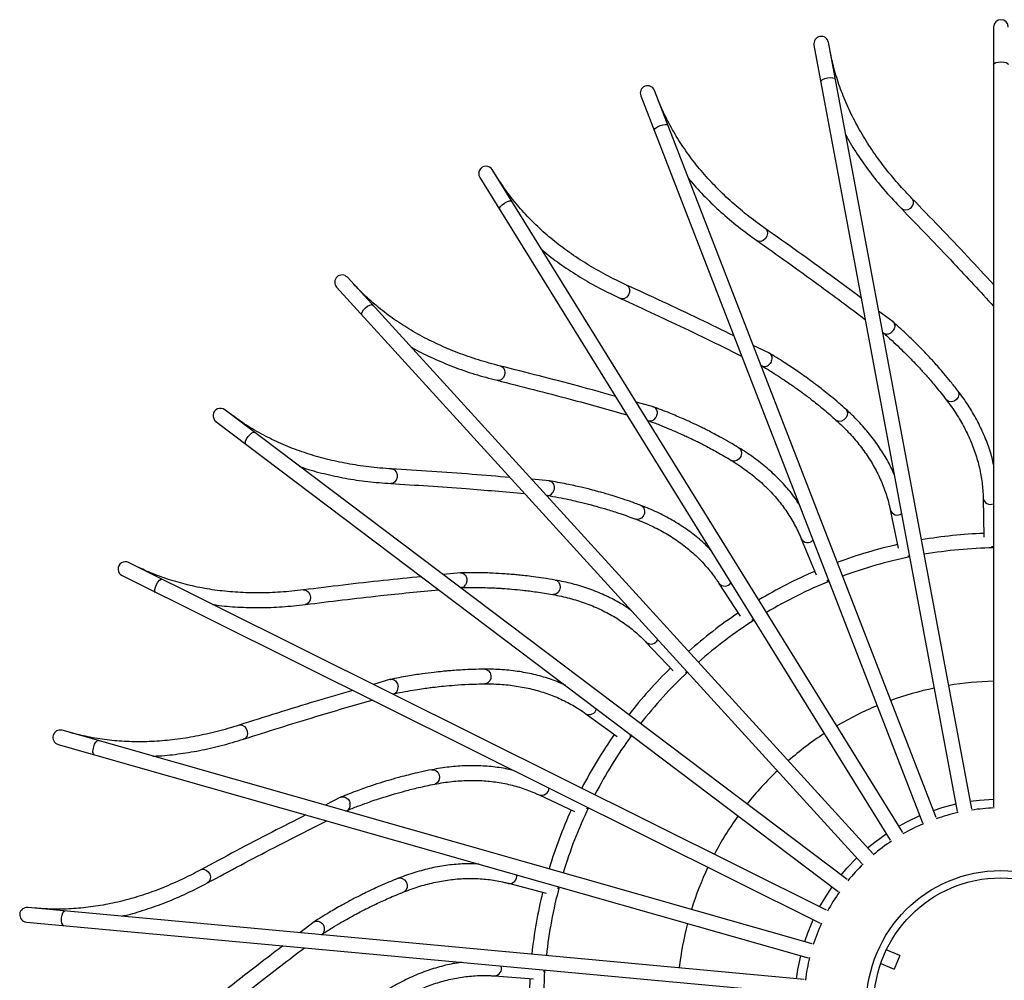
# Model space of a CAD drawing. Header units: millimetres. Extents: x -205 to 202, y -5 to 1774.
# Tile 3 of 11: x -205 to -4, y 201 to 398. Entities that reach past the tile are written whole.
import ezdxf

# ---------------------------------------------------------------- set-up
doc = ezdxf.new("R2010")
doc.units = ezdxf.units.MM

msp = doc.modelspace()

# ---------------------------------------------------------------- linework, layer by layer
at = {"color": 7, "linetype": 'Continuous', "lineweight": 25}
for p, q in [((-5.89, 396.08), (-5.89, 236.63)), ((-10.37, 236.22), (-39.67, 392.95)), ((-42.62, 392.4), (-13.32, 235.67)), ((-17.64, 234.44), (-75.24, 383.11)), ((-78.04, 382.03), (-20.44, 233.35)), ((-24.47, 231.35), (-108.4, 366.91)), ((-110.95, 365.33), (-27.02, 229.77)), ((-30.61, 227.06), (-138.02, 344.89)), ((-140.24, 342.87), (-32.82, 225.04)), ((-26.44, 335.8), (-29.39, 338)), ((-28.58, 333.66), (-28.24, 333.4)), ((-51.73, 329.37), (-55.05, 330.98)), ((-53.45, 326.87), (-53.07, 326.68)), ((-75.42, 318.4), (-78.97, 319.38)), ((-35.85, 221.72), (-163.09, 317.8)), ((-164.9, 315.41), (-37.66, 219.32)), ((-76.65, 315.63), (-76.24, 315.52)), ((-96.69, 303.27), (-100.36, 303.58)), ((-97.39, 300.31), (-96.96, 300.28)), ((-8.02, 299.74), (-7.86, 291.75)), ((-27.01, 297.31), (-25.38, 289.49)), ((-45.22, 291.43), (-42.18, 284.04)), ((-23.09, 287.94), (-23.49, 287.8)), ((-5.89, 289.81), (-6.31, 289.75)), ((-40.03, 215.5), (-182.76, 286.57)), ((-114.81, 284.48), (-118.48, 284.11)), ((-184.09, 283.88), (-41.36, 212.81)), ((-62.05, 282.31), (-57.7, 275.6)), ((-39.65, 282.94), (-40.02, 282.73)), ((-114.96, 281.45), (-114.53, 281.5)), ((-55.01, 274.98), (-55.34, 274.7)), ((-76.91, 270.24), (-71.41, 264.45)), ((-68.65, 264.34), (-68.92, 264)), ((-129.18, 262.69), (-132.71, 261.65)), ((-128.76, 259.68), (-128.35, 259.8)), ((-89.3, 255.65), (-82.83, 250.97)), ((-42.99, 208.62), (-196.35, 252.25)), ((-80.09, 251.37), (-80.3, 250.99)), ((-197.17, 249.37), (-43.81, 205.73)), ((-139.29, 238.62), (-142.57, 236.95)), ((-98.81, 239.04), (-91.58, 235.62)), ((-138.33, 235.75), (-137.95, 235.94)), ((-88.96, 236.51), (-89.1, 236.11)), ((-105.09, 220.96), (-97.36, 218.93)), ((-94.95, 220.29), (-95.01, 219.86)), ((-44.64, 201.31), (-203.4, 216.03)), ((-203.68, 213.04), (-44.91, 198.33)), ((-144.81, 213.11), (-147.73, 210.87)), ((-143.34, 210.46), (-143, 210.72)), ((-25.09, 206.22), (-27.83, 207.34)), ((-25.09, 206.22), (-26.23, 203.44)), ((-28.97, 204.57), (-26.23, 203.44)), ((-107.95, 202.03), (-99.98, 201.46)), ((-100.74, 201.51), (-100.89, 196.08)), ((-97.86, 203.23), (-97.84, 202.81))]:
    msp.add_line(p, q, dxfattribs=at)
at = {"color": 8, "linetype": 'Continuous', "lineweight": 25, "flags": 128}
for points in [[(-5.89, 388.42), (-5.78, 388.63), (-5.45, 388.81), (-4.97, 388.92), (-4.39, 388.97)], [(-4.39, 388.97), (-3.82, 388.92), (-3.33, 388.81), (-3.01, 388.63), (-2.89, 388.42)], [(-41.21, 384.87), (-41.13, 385.1), (-40.85, 385.33), (-40.39, 385.53), (-39.83, 385.68)], [(-39.83, 385.68), (-39.26, 385.75), (-38.76, 385.72), (-38.41, 385.61), (-38.26, 385.42)], [(-75.27, 374.89), (-75.24, 375.13), (-75, 375.41), (-74.59, 375.69), (-74.07, 375.94)], [(-74.07, 375.94), (-73.52, 376.11), (-73.02, 376.17), (-72.66, 376.13), (-72.48, 375.98)], [(-105.93, 360.07), (-105.42, 360.34), (-104.95, 360.5), (-104.58, 360.52), (-104.37, 360.4)], [(-22.6, 361.03), (-22.51, 360.93), (-22.32, 360.48), (-22.33, 359.95), (-22.55, 359.43), (-22.94, 358.99), (-23.44, 358.71), (-23.98, 358.62), (-24.47, 358.74), (-24.75, 358.94)], [(-106.92, 358.82), (-106.93, 359.06), (-106.75, 359.38), (-106.4, 359.74), (-105.93, 360.07)], [(-52.6, 354.88), (-52.49, 354.79), (-52.22, 354.39), (-52.14, 353.87), (-52.26, 353.31), (-52.56, 352.81), (-53, 352.44), (-53.51, 352.25), (-54.01, 352.28), (-54.33, 352.43)], [(-80.96, 343.32), (-80.84, 343.25), (-80.5, 342.9), (-80.32, 342.41), (-80.33, 341.84), (-80.54, 341.29), (-80.9, 340.85), (-81.37, 340.57), (-81.87, 340.5), (-82.21, 340.59)], [(-135.08, 337.21), (-135.14, 337.44), (-135.01, 337.79), (-134.73, 338.21), (-134.34, 338.62)], [(-134.34, 338.62), (-133.89, 338.98), (-133.45, 339.22), (-133.09, 339.31), (-132.86, 339.23)], [(-106.71, 326.74), (-106.58, 326.7), (-106.18, 326.42), (-105.91, 325.96), (-105.82, 325.41), (-105.92, 324.83), (-106.2, 324.32), (-106.61, 323.96), (-107.09, 323.81), (-107.43, 323.83)], [(-13.2, 321.69), (-13.04, 321.41), (-12.97, 320.9), (-13.12, 320.38), (-13.47, 319.92), (-13.95, 319.58), (-14.5, 319.43), (-15.03, 319.49), (-15.46, 319.74), (-15.57, 319.86)], [(-36.13, 317.94), (-35.92, 317.69), (-35.77, 317.2), (-35.82, 316.66), (-36.07, 316.14), (-36.48, 315.73), (-36.99, 315.48), (-37.52, 315.43), (-37.99, 315.6), (-38.13, 315.7)], [(-158.79, 310.79), (-158.89, 311.01), (-158.83, 311.38), (-158.63, 311.84), (-158.32, 312.32)], [(-158.32, 312.32), (-157.94, 312.75), (-157.55, 313.07), (-157.22, 313.22), (-156.98, 313.19)], [(-57.98, 310.03), (-57.73, 309.82), (-57.49, 309.37), (-57.44, 308.83), (-57.59, 308.28), (-57.92, 307.79), (-58.37, 307.45), (-58.89, 307.31), (-59.38, 307.39), (-59.53, 307.46)], [(-128.98, 305.72), (-128.84, 305.7), (-128.39, 305.5), (-128.05, 305.1), (-127.86, 304.57), (-127.85, 303.98), (-128.03, 303.43), (-128.37, 303), (-128.81, 302.76), (-129.15, 302.72)], [(-78, 298.24), (-77.72, 298.08), (-77.4, 297.69), (-77.25, 297.16), (-77.3, 296.59), (-77.53, 296.05), (-77.92, 295.64), (-78.4, 295.4), (-78.9, 295.39), (-79.06, 295.44)], [(-177.24, 280.47), (-177.37, 280.67), (-177.39, 281.04), (-177.28, 281.52), (-177.06, 282.06)], [(-177.06, 282.06), (-176.76, 282.55), (-176.44, 282.93), (-176.14, 283.15), (-175.9, 283.16)], [(-95.52, 282.98), (-95.22, 282.87), (-94.83, 282.54), (-94.59, 282.06), (-94.53, 281.48), (-94.66, 280.91), (-94.96, 280.43), (-95.39, 280.11), (-95.88, 280.01), (-96.05, 280.02)], [(-147, 280.96), (-146.87, 280.96), (-146.39, 280.85), (-145.98, 280.52), (-145.69, 280.03), (-145.58, 279.46), (-145.65, 278.89), (-145.9, 278.4), (-146.29, 278.08), (-146.63, 277.98)], [(-109.94, 264.75), (-109.62, 264.71), (-109.18, 264.45), (-108.85, 264.02), (-108.69, 263.47), (-108.71, 262.88), (-108.92, 262.35), (-109.28, 261.96), (-109.74, 261.77), (-109.91, 261.75)], [(-160.17, 253.31), (-160.04, 253.34), (-159.55, 253.31), (-159.08, 253.06), (-158.71, 252.64), (-158.49, 252.09), (-158.46, 251.52), (-158.62, 251), (-158.95, 250.61), (-159.25, 250.45)], [(-189.91, 248.86), (-189.72, 249.41), (-189.47, 249.84), (-189.21, 250.11), (-188.98, 250.16)], [(-189.8, 247.27), (-189.97, 247.44), (-190.05, 247.8), (-190.03, 248.3), (-189.91, 248.86)], [(-120.76, 244.19), (-120.44, 244.2), (-119.96, 244.03), (-119.55, 243.67), (-119.29, 243.15), (-119.21, 242.58), (-119.32, 242.02), (-119.6, 241.57), (-120.02, 241.29), (-120.18, 241.25)], [(-10.65, 237.74), (-8.79, 237.98), (-5.89, 238.19)], [(-18.2, 235.88), (-16.42, 236.46), (-13.6, 237.19)], [(-25.28, 232.67), (-23.63, 233.56), (-21, 234.8)], [(-31.65, 228.21), (-30.19, 229.39), (-27.83, 231.09)], [(-37.09, 222.65), (-35.88, 224.08), (-33.87, 226.19)], [(-168.03, 223.71), (-167.91, 223.77), (-167.42, 223.83), (-166.92, 223.67), (-166.48, 223.32), (-166.16, 222.82), (-166.03, 222.26), (-166.09, 221.72), (-166.33, 221.28), (-166.61, 221.07)], [(-127.62, 221.99), (-127.3, 222.06), (-126.8, 221.98), (-126.34, 221.7), (-125.99, 221.24), (-125.8, 220.69), (-125.8, 220.12), (-126, 219.62), (-126.36, 219.27), (-126.51, 219.2)], [(-41.42, 216.19), (-40.48, 217.82), (-38.9, 220.26)], [(-196.05, 212.33), (-196.25, 212.47), (-196.39, 212.81), (-196.47, 213.3), (-196.46, 213.88)], [(-196.46, 213.88), (-196.36, 214.44), (-196.2, 214.92), (-195.99, 215.22), (-195.78, 215.32)], [(-44.48, 209.04), (-43.86, 210.81), (-42.75, 213.5)], [(-46.18, 201.46), (-45.9, 203.31), (-45.3, 206.16)]]:
    msp.add_lwpolyline(points, dxfattribs=at)
at = {"color": 7, "linetype": 'Continuous', "lineweight": 25, "flags": 128}
msp.add_lwpolyline([(-97.89, 196.08), (-97.71, 201.83), (-97.62, 203.21)], dxfattribs=at)
at = {"color": 7, "linetype": 'Continuous', "lineweight": 25}
for radius in [27.5, 26]:
    msp.add_circle((-4.39, 196.08), radius, dxfattribs=at)
for centre, radius, start, end in [((-4.39, 396.08), 1.5, 0, 180), ((-41.14, 392.67), 1.5, 10.5882, 190.5882), ((-76.64, 382.57), 1.5, 21.1765, 201.1765), ((-109.68, 366.12), 1.5, 31.7647, 211.7647), ((-139.13, 343.88), 1.5, 42.3529, 222.3529), ((-163.99, 316.61), 1.5, 52.9412, 232.9412), ((-4.39, 196.08), 96.5, 92.0671, 99.6976), ((-4.39, 196.08), 96.5, 102.6553, 110.2858), ((-4.39, 196.08), 93.5, 90.9192, 99.669), ((-183.42, 285.23), 1.5, 63.5294, 243.5294), ((-4.39, 196.08), 93.5, 101.5075, 110.2572), ((-4.39, 196.08), 96.5, 113.2436, 120.8741), ((-4.39, 196.08), 93.5, 112.0957, 120.8455), ((-4.39, 196.08), 96.5, 123.8318, 131.4623), ((-4.39, 196.08), 93.5, 122.6839, 131.4337), ((-4.39, 196.08), 96.5, 134.4201, 142.0505), ((-4.39, 196.08), 93.5, 133.2722, 142.022), ((-4.39, 196.08), 66.22, 91.298, 99.2902), ((-4.39, 196.08), 66.22, 101.8863, 109.8784), ((-4.39, 196.08), 66.22, 112.4745, 120.4667), ((-196.76, 250.81), 1.5, 74.1176, 254.1176), ((-4.39, 196.08), 96.5, 145.0083, 152.6388), ((-4.39, 196.08), 93.5, 143.8604, 152.6102), ((-4.39, 196.08), 66.22, 123.0628, 131.0549), ((-4.39, 196.08), 66.22, 133.651, 141.6431), ((-4.39, 196.08), 96.5, 155.5965, 163.227), ((-4.39, 196.08), 93.5, 154.4486, 163.1984), ((-4.39, 196.08), 66.22, 144.2392, 152.2314), ((-4.39, 196.08), 66.22, 154.8275, 162.8196), ((-4.39, 196.08), 93.5, 165.0369, 173.7867), ((-4.39, 196.08), 96.5, 166.1848, 173.8152), ((-203.54, 214.53), 1.5, 84.7059, 264.7059), ((-4.39, 196.08), 66.22, 165.4157, 173.4078)]:
    msp.add_arc(centre, radius, start, end, dxfattribs=at)
at = {"color": 8, "linetype": 'Continuous', "lineweight": 25}
for centre, radius, start, end in [((-6.54, 299.93), 1.49, 187.288, 295.7318), ((-25.59, 297.77), 1.49, 197.8762, 306.32), ((-43.91, 292.14), 1.49, 208.4645, 316.9083), ((-60.89, 283.24), 1.49, 219.0527, 327.4965), ((-75.94, 271.38), 1.49, 229.641, 338.0847), ((-88.56, 256.95), 1.49, 240.2292, 348.673), ((-98.31, 240.45), 1.49, 250.8174, 359.2612), ((-4.39, 196.08), 40.31, 91.9723, 98.616), ((-4.39, 196.08), 40.31, 102.5605, 109.2042), ((-4.39, 196.08), 40.31, 113.1488, 119.7924), ((-4.39, 196.08), 40.31, 123.737, 130.3807), ((-4.39, 196.08), 40.31, 134.3252, 140.9689), ((-104.87, 222.43), 1.49, 261.4057, 9.8495), ((-4.39, 196.08), 40.31, 144.9135, 151.5571), ((-4.39, 196.08), 40.31, 155.5017, 162.1454), ((-4.39, 196.08), 40.31, 166.0899, 172.7336), ((-108, 203.52), 1.49, 271.9939, 20.4377)]:
    msp.add_arc(centre, radius, start, end, dxfattribs=at)
at = {"color": 7, "linetype": 'Continuous', "lineweight": 25}
for points, knots in [([(-22.6, 361.03), (-23.16, 361.62), (-24.79, 363.32), (-27.26, 366.19), (-29.92, 369.68), (-32.28, 373.25), (-34.34, 376.88), (-36.1, 380.57), (-37.55, 384.33), (-38.66, 387.96), (-39.16, 390.36), (-39.39, 391.47)], [0, 0, 0, 0, 0.062305, 0.181066, 0.29991, 0.418896, 0.538051, 0.657394, 0.776934, 0.896664, 1, 1, 1, 1]), ([(-52.6, 354.88), (-53.26, 355.35), (-55.17, 356.72), (-58.13, 359.1), (-61.38, 362.04), (-64.36, 365.11), (-67.05, 368.3), (-69.46, 371.61), (-71.58, 375.03), (-73.34, 378.4), (-74.27, 380.67), (-74.7, 381.72)], [0, 0, 0, 0, 0.062305, 0.181066, 0.29991, 0.418896, 0.538051, 0.657394, 0.776934, 0.896664, 1, 1, 1, 1]), ([(-36.13, 374.03), (-36.01, 373.79), (-35.23, 372.3), (-33.49, 369.61), (-30.91, 365.97), (-28.01, 362.4), (-25.84, 360.1), (-24.75, 358.94)], [0, 0, 0, 0, 0.043804, 0.281989, 0.520525, 0.759402, 1, 1, 1, 1]), ([(-80.96, 343.32), (-81.69, 343.66), (-83.82, 344.66), (-87.17, 346.45), (-90.91, 348.74), (-94.4, 351.21), (-97.63, 353.85), (-100.61, 356.66), (-103.32, 359.64), (-105.66, 362.63), (-107, 364.68), (-107.61, 365.64)], [0, 0, 0, 0, 0.062305, 0.181066, 0.29991, 0.418896, 0.538051, 0.657394, 0.776934, 0.896664, 1, 1, 1, 1]), ([(-68.29, 365.17), (-68.13, 364.96), (-67.08, 363.63), (-64.89, 361.31), (-61.68, 358.21), (-58.17, 355.23), (-55.61, 353.36), (-54.33, 352.43)], [0, 0, 0, 0, 0.043804, 0.281989, 0.520525, 0.759402, 1, 1, 1, 1]), ([(-5.89, 343.41), (-7.66, 345.32), (-13.25, 351.39), (-18.8, 357.12), (-22.6, 361.04)], [0, 0, 0, 0, 0.315217, 1, 1, 1, 1]), ([(-24.75, 358.94), (-21.19, 355.27), (-14.93, 348.81), (-8.62, 341.95), (-5.89, 338.99)], [0, 0, 0, 0, 0.568529, 1, 1, 1, 1]), ([(-32.94, 340.63), (-35.02, 342.18), (-41.64, 347.12), (-48.15, 351.73), (-52.6, 354.88)], [0, 0, 0, 0, 0.315217, 1, 1, 1, 1]), ([(-54.33, 352.43), (-50.15, 349.47), (-42.82, 344.27), (-35.35, 338.69), (-32.13, 336.28)], [0, 0, 0, 0, 0.568529, 1, 1, 1, 1]), ([(-98.27, 350.55), (-98.07, 350.37), (-96.8, 349.26), (-94.22, 347.38), (-90.49, 344.92), (-86.5, 342.64), (-83.64, 341.27), (-82.21, 340.59)], [0, 0, 0, 0, 0.043804, 0.281989, 0.520525, 0.759402, 1, 1, 1, 1]), ([(-106.71, 326.74), (-107.49, 326.94), (-109.77, 327.53), (-113.39, 328.68), (-117.49, 330.24), (-121.37, 332.03), (-125.03, 334.03), (-128.48, 336.25), (-131.69, 338.68), (-134.54, 341.18), (-136.23, 342.96), (-137.01, 343.78)], [0, 0, 0, 0, 0.062305, 0.181066, 0.29991, 0.418896, 0.538051, 0.657394, 0.776934, 0.896664, 1, 1, 1, 1]), ([(-59.01, 332.92), (-61.35, 334.07), (-68.76, 337.7), (-76, 341.04), (-80.96, 343.32)], [0, 0, 0, 0, 0.315217, 1, 1, 1, 1]), ([(-82.2, 340.59), (-77.56, 338.45), (-69.39, 334.68), (-61.03, 330.57), (-57.42, 328.8)], [0, 0, 0, 0, 0.5685293, 1, 1, 1, 1]), ([(-26.52, 335.85), (-26.49, 335.83), (-26.35, 335.75), (-26.18, 335.47), (-26.08, 335.05), (-26.13, 334.57), (-26.33, 334.11), (-26.57, 333.82), (-26.72, 333.68), (-26.75, 333.66), (-26.76, 333.65)], [0, 0, 0, 0, 0.0433939, 0.2258469, 0.4082799, 0.5907257, 0.7732625, 0.955798, 0.9869781, 1, 1, 1, 1]), ([(-13.2, 321.69), (-13.7, 322.34), (-14.62, 323.52), (-15.95, 325.13), (-17.07, 326.43), (-17.99, 327.46), (-18.93, 328.48), (-20.11, 329.74), (-21.78, 331.45), (-23.94, 333.55), (-25.62, 335.05), (-26.53, 335.88)], [0, 0, 0, 0, 0.129095, 0.238299, 0.327813, 0.397574, 0.452526, 0.54292, 0.664305, 0.816711, 1, 1, 1, 1]), ([(-28.42, 333.54), (-27.82, 333.01), (-26.7, 332), (-25.2, 330.58), (-23.97, 329.38), (-23.01, 328.41), (-22.06, 327.43), (-20.91, 326.21), (-19.38, 324.52), (-17.53, 322.36), (-16.26, 320.75), (-15.57, 319.86)], [0, 0, 0, 0, 0.12302, 0.232977, 0.323112, 0.393358, 0.448691, 0.539712, 0.66194, 0.815399, 1, 1, 1, 1]), ([(-28.34, 333.5), (-28.28, 333.45), (-28.11, 333.32), (-27.74, 333.26), (-27.28, 333.33), (-26.97, 333.49), (-26.8, 333.62), (-26.77, 333.64), (-26.76, 333.65)], [0, 0, 0, 0, 0.1530248, 0.4141735, 0.6754529, 0.9367306, 0.9813607, 1, 1, 1, 1]), ([(-125.05, 330.67), (-124.83, 330.53), (-123.38, 329.67), (-120.49, 328.3), (-116.38, 326.57), (-112.04, 325.06), (-108.97, 324.24), (-107.43, 323.83)], [0, 0, 0, 0, 0.043804, 0.281989, 0.520525, 0.759402, 1, 1, 1, 1]), ([(-36.13, 317.94), (-36.74, 318.48), (-37.86, 319.47), (-39.47, 320.8), (-40.81, 321.88), (-41.9, 322.72), (-43.01, 323.56), (-44.4, 324.58), (-46.36, 325.95), (-48.87, 327.62), (-50.79, 328.79), (-51.84, 329.43)], [0, 0, 0, 0, 0.129095, 0.238299, 0.327813, 0.397574, 0.452526, 0.54292, 0.664305, 0.816711, 1, 1, 1, 1]), ([(-51.83, 329.4), (-51.8, 329.39), (-51.64, 329.34), (-51.43, 329.09), (-51.24, 328.7), (-51.21, 328.22), (-51.32, 327.73), (-51.5, 327.4), (-51.63, 327.24), (-51.65, 327.21), (-51.66, 327.2)], [0, 0, 0, 0, 0.0433939, 0.2258469, 0.4082799, 0.5907257, 0.7732625, 0.955798, 0.9869781, 1, 1, 1, 1]), ([(-83.23, 320.55), (-85.73, 321.25), (-93.69, 323.46), (-101.42, 325.41), (-106.71, 326.74)], [0, 0, 0, 0, 0.315217, 1, 1, 1, 1]), ([(-53.27, 326.78), (-52.58, 326.37), (-51.29, 325.59), (-49.56, 324.47), (-48.13, 323.51), (-47.01, 322.74), (-45.89, 321.95), (-44.54, 320.96), (-42.73, 319.58), (-40.51, 317.8), (-38.97, 316.44), (-38.13, 315.7)], [0, 0, 0, 0, 0.12302, 0.232977, 0.323112, 0.393358, 0.448691, 0.539712, 0.66194, 0.815399, 1, 1, 1, 1]), ([(-53.19, 326.76), (-53.12, 326.73), (-52.92, 326.62), (-52.55, 326.64), (-52.11, 326.79), (-51.83, 327.01), (-51.69, 327.16), (-51.67, 327.19), (-51.66, 327.2)], [0, 0, 0, 0, 0.1530248, 0.4141735, 0.6754529, 0.9367306, 0.9813607, 1, 1, 1, 1]), ([(-107.43, 323.83), (-102.48, 322.58), (-93.75, 320.38), (-84.78, 317.88), (-80.9, 316.8)], [0, 0, 0, 0, 0.568529, 1, 1, 1, 1]), ([(-5.89, 306.55), (-5.99, 307.02), (-6.31, 308.56), (-7.18, 311.12), (-8.5, 314.22), (-10.14, 317.27), (-11.74, 319.75), (-12.83, 321.21), (-13.19, 321.69)], [0, 0, 0, 0, 0.089103, 0.291107, 0.493481, 0.696365, 0.899829, 1, 1, 1, 1]), ([(-57.98, 310.03), (-58.68, 310.45), (-59.97, 311.22), (-61.79, 312.24), (-63.3, 313.04), (-64.53, 313.67), (-65.77, 314.29), (-67.34, 315.04), (-69.51, 316.02), (-72.28, 317.21), (-74.39, 318), (-75.54, 318.44)], [0, 0, 0, 0, 0.129095, 0.238299, 0.327813, 0.397574, 0.452526, 0.54292, 0.664305, 0.816711, 1, 1, 1, 1]), ([(-75.52, 318.41), (-75.49, 318.41), (-75.32, 318.39), (-75.07, 318.18), (-74.81, 317.83), (-74.69, 317.36), (-74.71, 316.86), (-74.83, 316.51), (-74.92, 316.32), (-74.94, 316.29), (-74.95, 316.28)], [0, 0, 0, 0, 0.043394, 0.225847, 0.40828, 0.590726, 0.773262, 0.955798, 0.986978, 1, 1, 1, 1]), ([(-15.57, 319.86), (-15.21, 319.38), (-14.15, 317.96), (-12.61, 315.56), (-11.08, 312.65), (-9.85, 309.7), (-8.92, 306.7), (-8.3, 303.66), (-8.07, 301.33), (-8.03, 300.02), (-8.02, 299.74)], [0, 0, 0, 0, 0.0763742, 0.2225891, 0.3690751, 0.5160187, 0.6634618, 0.8113862, 0.9596939, 1, 1, 1, 1]), ([(-128.98, 305.72), (-129.79, 305.77), (-132.13, 305.93), (-135.9, 306.39), (-140.21, 307.18), (-144.36, 308.22), (-148.33, 309.51), (-152.12, 311.06), (-155.72, 312.86), (-158.99, 314.8), (-160.97, 316.23), (-161.89, 316.9)], [0, 0, 0, 0, 0.062305, 0.181066, 0.29991, 0.418896, 0.538051, 0.657394, 0.776934, 0.896664, 1, 1, 1, 1]), ([(-76.37, 315.57), (-76.29, 315.55), (-76.09, 315.48), (-75.72, 315.56), (-75.32, 315.79), (-75.08, 316.06), (-74.97, 316.23), (-74.95, 316.27), (-74.95, 316.28)], [0, 0, 0, 0, 0.1530248, 0.4141735, 0.6754529, 0.9367306, 0.9813607, 1, 1, 1, 1]), ([(-26.17, 304.4), (-26.35, 304.84), (-26.94, 306.29), (-28.27, 308.64), (-30.14, 311.46), (-32.31, 314.15), (-34.34, 316.3), (-35.68, 317.53), (-36.12, 317.93)], [0, 0, 0, 0, 0.089103, 0.291107, 0.493481, 0.696365, 0.899829, 1, 1, 1, 1]), ([(-76.45, 315.58), (-75.7, 315.3), (-74.29, 314.77), (-72.38, 313.98), (-70.8, 313.31), (-69.55, 312.75), (-68.32, 312.18), (-66.8, 311.46), (-64.76, 310.43), (-62.26, 309.09), (-60.5, 308.04), (-59.53, 307.46)], [0, 0, 0, 0, 0.12302, 0.232977, 0.323112, 0.393358, 0.448691, 0.539712, 0.66194, 0.815399, 1, 1, 1, 1]), ([(-38.13, 315.7), (-37.68, 315.29), (-36.38, 314.09), (-34.43, 312.01), (-32.38, 309.44), (-30.63, 306.76), (-29.17, 303.98), (-28.01, 301.11), (-27.34, 298.87), (-27.07, 297.58), (-27.01, 297.31)], [0, 0, 0, 0, 0.0763742, 0.2225891, 0.3690751, 0.5160187, 0.6634618, 0.8113862, 0.9596939, 1, 1, 1, 1]), ([(-45.7, 298.55), (-45.96, 298.95), (-46.81, 300.27), (-48.55, 302.34), (-50.9, 304.76), (-53.53, 307.01), (-55.92, 308.75), (-57.47, 309.71), (-57.97, 310.03)], [0, 0, 0, 0, 0.089103, 0.291107, 0.493481, 0.696365, 0.899829, 1, 1, 1, 1]), ([(-147.73, 306.2), (-147.48, 306.11), (-145.9, 305.53), (-142.81, 304.71), (-138.45, 303.77), (-133.9, 303.08), (-130.74, 302.84), (-129.15, 302.72)], [0, 0, 0, 0, 0.043804, 0.281989, 0.520525, 0.759402, 1, 1, 1, 1]), ([(-59.54, 307.47), (-59.02, 307.14), (-57.52, 306.2), (-55.22, 304.52), (-52.74, 302.37), (-50.52, 300.06), (-48.58, 297.59), (-46.9, 294.98), (-45.84, 292.9), (-45.33, 291.69), (-45.22, 291.43)], [0, 0, 0, 0, 0.0763742, 0.2225891, 0.3690751, 0.5160187, 0.6634618, 0.8113862, 0.9596939, 1, 1, 1, 1]), ([(-104.76, 303.95), (-107.35, 304.17), (-115.58, 304.89), (-123.53, 305.38), (-128.98, 305.72)], [0, 0, 0, 0, 0.315217, 1, 1, 1, 1]), ([(-129.15, 302.72), (-124.05, 302.4), (-115.07, 301.84), (-105.79, 301.03), (-101.78, 300.68)], [0, 0, 0, 0, 0.5685293, 1, 1, 1, 1]), ([(-78, 298.24), (-78.77, 298.53), (-80.18, 299.05), (-82.15, 299.71), (-83.79, 300.23), (-85.11, 300.62), (-86.45, 301), (-88.12, 301.45), (-90.44, 302.02), (-93.38, 302.67), (-95.6, 303.07), (-96.81, 303.28)], [0, 0, 0, 0, 0.129095, 0.238299, 0.327813, 0.397574, 0.452526, 0.54292, 0.664305, 0.816711, 1, 1, 1, 1]), ([(-96.79, 303.26), (-96.75, 303.26), (-96.59, 303.27), (-96.3, 303.12), (-95.99, 302.82), (-95.78, 302.38), (-95.71, 301.88), (-95.76, 301.52), (-95.82, 301.32), (-95.83, 301.28), (-95.83, 301.27)], [0, 0, 0, 0, 0.043394, 0.225847, 0.40828, 0.590726, 0.773262, 0.955798, 0.986978, 1, 1, 1, 1]), ([(-97.18, 300.3), (-96.4, 300.16), (-94.91, 299.9), (-92.89, 299.48), (-91.21, 299.11), (-89.88, 298.79), (-88.56, 298.46), (-86.94, 298.02), (-84.75, 297.39), (-82.04, 296.53), (-80.11, 295.82), (-79.06, 295.44)], [0, 0, 0, 0, 0.12302, 0.232977, 0.323112, 0.393358, 0.448691, 0.539712, 0.66194, 0.815399, 1, 1, 1, 1]), ([(-97.1, 300.31), (-97.02, 300.3), (-96.81, 300.28), (-96.46, 300.42), (-96.11, 300.72), (-95.92, 301.03), (-95.85, 301.22), (-95.84, 301.26), (-95.83, 301.27)], [0, 0, 0, 0, 0.153025, 0.414173, 0.675453, 0.936731, 0.981361, 1, 1, 1, 1]), ([(-63.82, 289.22), (-64.15, 289.56), (-65.23, 290.7), (-67.32, 292.42), (-70.08, 294.36), (-73.08, 296.09), (-75.75, 297.36), (-77.44, 298.02), (-78, 298.24)], [0, 0, 0, 0, 0.089103, 0.291107, 0.493481, 0.696365, 0.899829, 1, 1, 1, 1]), ([(-79.06, 295.44), (-78.5, 295.21), (-76.85, 294.56), (-74.28, 293.33), (-71.45, 291.67), (-68.84, 289.81), (-66.48, 287.75), (-64.35, 285.49), (-62.93, 283.63), (-62.2, 282.54), (-62.05, 282.31)], [0, 0, 0, 0, 0.0763742, 0.2225891, 0.3690751, 0.5160187, 0.6634618, 0.8113862, 0.9596939, 1, 1, 1, 1]), ([(-147, 280.96), (-147.81, 280.86), (-150.14, 280.59), (-153.93, 280.35), (-158.31, 280.33), (-162.58, 280.59), (-166.72, 281.13), (-170.73, 281.96), (-174.6, 283.06), (-178.17, 284.37), (-180.39, 285.41), (-181.41, 285.9)], [0, 0, 0, 0, 0.062305, 0.181066, 0.29991, 0.418896, 0.538051, 0.657394, 0.776934, 0.896664, 1, 1, 1, 1]), ([(-95.52, 282.98), (-96.33, 283.12), (-97.81, 283.37), (-99.87, 283.66), (-101.58, 283.86), (-102.95, 284.01), (-104.33, 284.13), (-106.06, 284.27), (-108.44, 284.4), (-111.45, 284.5), (-113.7, 284.48), (-114.93, 284.48)], [0, 0, 0, 0, 0.129095, 0.238299, 0.327813, 0.397574, 0.452526, 0.54292, 0.664305, 0.816711, 1, 1, 1, 1]), ([(-114.91, 284.46), (-114.88, 284.47), (-114.71, 284.5), (-114.4, 284.41), (-114.04, 284.17), (-113.76, 283.78), (-113.6, 283.3), (-113.57, 282.93), (-113.6, 282.73), (-113.6, 282.69), (-113.6, 282.67)], [0, 0, 0, 0, 0.043394, 0.225847, 0.40828, 0.590726, 0.773262, 0.955798, 0.986978, 1, 1, 1, 1]), ([(-122.87, 283.67), (-125.46, 283.41), (-133.68, 282.6), (-141.59, 281.63), (-147, 280.96)], [0, 0, 0, 0, 0.315217, 1, 1, 1, 1]), ([(-114.75, 281.49), (-114.65, 281.5), (-114.4, 281.51), (-114.06, 281.73), (-113.77, 282.09), (-113.65, 282.42), (-113.61, 282.62), (-113.6, 282.66), (-113.6, 282.67)], [0, 0, 0, 0, 0.194287, 0.442714, 0.691264, 0.939813, 0.982269, 1, 1, 1, 1]), ([(-79.93, 276.71), (-80.31, 276.99), (-81.59, 277.91), (-83.96, 279.21), (-87.02, 280.62), (-90.29, 281.77), (-93.14, 282.52), (-94.93, 282.86), (-95.52, 282.98)], [0, 0, 0, 0, 0.089103, 0.291107, 0.493481, 0.696365, 0.899829, 1, 1, 1, 1]), ([(-146.62, 277.98), (-141.55, 278.61), (-132.62, 279.7), (-123.35, 280.61), (-119.34, 281.01)], [0, 0, 0, 0, 0.568529, 1, 1, 1, 1]), ([(-114.75, 281.48), (-113.96, 281.48), (-112.45, 281.5), (-110.38, 281.46), (-108.66, 281.4), (-107.3, 281.33), (-105.94, 281.25), (-104.26, 281.12), (-102, 280.9), (-99.18, 280.55), (-97.15, 280.21), (-96.05, 280.02)], [0, 0, 0, 0, 0.12302, 0.232977, 0.323112, 0.393358, 0.448691, 0.539712, 0.66194, 0.815399, 1, 1, 1, 1]), ([(-96.05, 280.02), (-95.45, 279.91), (-93.71, 279.57), (-90.96, 278.83), (-87.87, 277.72), (-84.97, 276.37), (-82.26, 274.78), (-79.76, 272.95), (-78.02, 271.39), (-77.11, 270.44), (-76.91, 270.24)], [0, 0, 0, 0, 0.0763742, 0.2225891, 0.3690751, 0.5160187, 0.6634618, 0.8113862, 0.9596939, 1, 1, 1, 1]), ([(-165.52, 277.99), (-165.27, 277.95), (-163.6, 277.67), (-160.41, 277.43), (-155.95, 277.3), (-151.36, 277.46), (-148.21, 277.81), (-146.63, 277.98)], [0, 0, 0, 0, 0.043804, 0.281989, 0.520525, 0.759402, 1, 1, 1, 1]), ([(-109.94, 264.75), (-110.75, 264.74), (-112.26, 264.72), (-114.34, 264.62), (-116.05, 264.51), (-117.43, 264.4), (-118.81, 264.27), (-120.53, 264.08), (-122.9, 263.78), (-125.88, 263.32), (-128.09, 262.89), (-129.29, 262.66)], [0, 0, 0, 0, 0.129095, 0.238299, 0.327813, 0.397574, 0.452526, 0.54292, 0.664305, 0.816711, 1, 1, 1, 1]), ([(-93.46, 261.46), (-93.89, 261.66), (-95.31, 262.33), (-97.88, 263.18), (-101.15, 264), (-104.57, 264.52), (-107.52, 264.74), (-109.34, 264.75), (-109.94, 264.75)], [0, 0, 0, 0, 0.089103, 0.291107, 0.493481, 0.696365, 0.899829, 1, 1, 1, 1]), ([(-129.27, 262.65), (-129.24, 262.66), (-129.08, 262.73), (-128.76, 262.69), (-128.36, 262.52), (-128.01, 262.19), (-127.76, 261.75), (-127.67, 261.39), (-127.66, 261.18), (-127.66, 261.14), (-127.66, 261.13)], [0, 0, 0, 0, 0.043394, 0.225847, 0.40828, 0.590726, 0.773262, 0.955798, 0.986978, 1, 1, 1, 1]), ([(-128.56, 259.74), (-127.78, 259.9), (-126.3, 260.19), (-124.27, 260.53), (-122.57, 260.79), (-121.22, 260.97), (-119.86, 261.14), (-118.19, 261.32), (-115.92, 261.52), (-113.09, 261.7), (-111.03, 261.73), (-109.91, 261.75)], [0, 0, 0, 0, 0.12302, 0.232977, 0.323112, 0.393358, 0.448691, 0.539712, 0.66194, 0.815399, 1, 1, 1, 1]), ([(-109.91, 261.75), (-109.31, 261.75), (-107.53, 261.74), (-104.69, 261.52), (-101.45, 260.99), (-98.35, 260.2), (-95.4, 259.13), (-92.6, 257.79), (-90.6, 256.58), (-89.53, 255.82), (-89.3, 255.65)], [0, 0, 0, 0, 0.0763742, 0.2225891, 0.3690751, 0.5160187, 0.6634618, 0.8113862, 0.9596939, 1, 1, 1, 1]), ([(-136.95, 260.41), (-139.44, 259.68), (-147.37, 257.37), (-154.97, 254.96), (-160.17, 253.31)], [0, 0, 0, 0, 0.3152167, 1, 1, 1, 1]), ([(-128.49, 259.78), (-128.42, 259.8), (-128.21, 259.86), (-127.93, 260.12), (-127.72, 260.52), (-127.66, 260.87), (-127.65, 261.08), (-127.66, 261.12), (-127.66, 261.13)], [0, 0, 0, 0, 0.153025, 0.414173, 0.675453, 0.936731, 0.981361, 1, 1, 1, 1]), ([(-159.25, 250.45), (-154.38, 252), (-145.81, 254.72), (-136.85, 257.32), (-132.99, 258.44)], [0, 0, 0, 0, 0.568529, 1, 1, 1, 1]), ([(-160.17, 253.31), (-160.94, 253.07), (-163.19, 252.37), (-166.87, 251.44), (-171.17, 250.61), (-175.42, 250.09), (-179.59, 249.86), (-183.68, 249.93), (-187.69, 250.31), (-191.44, 250.93), (-193.8, 251.55), (-194.9, 251.84)], [0, 0, 0, 0, 0.062305, 0.181066, 0.29991, 0.418896, 0.538051, 0.657394, 0.776934, 0.896664, 1, 1, 1, 1]), ([(-177.83, 246.99), (-177.57, 246.99), (-175.88, 247.02), (-172.7, 247.38), (-168.29, 248.07), (-163.81, 249.07), (-160.78, 249.99), (-159.25, 250.45)], [0, 0, 0, 0, 0.043804, 0.281989, 0.520525, 0.759402, 1, 1, 1, 1]), ([(-120.76, 244.19), (-121.56, 244.03), (-123.03, 243.73), (-125.06, 243.25), (-126.73, 242.83), (-128.06, 242.47), (-129.39, 242.08), (-131.05, 241.59), (-133.32, 240.85), (-136.17, 239.86), (-138.26, 239.03), (-139.4, 238.57)], [0, 0, 0, 0, 0.129095, 0.238299, 0.327813, 0.397574, 0.452526, 0.54292, 0.664305, 0.816711, 1, 1, 1, 1]), ([(-103.95, 243.98), (-104.42, 244.1), (-105.93, 244.5), (-108.61, 244.86), (-111.98, 245.06), (-115.44, 244.95), (-118.38, 244.62), (-120.17, 244.3), (-120.76, 244.19)], [0, 0, 0, 0, 0.089103, 0.291107, 0.493481, 0.696365, 0.899829, 1, 1, 1, 1]), ([(-120.18, 241.24), (-119.59, 241.35), (-117.84, 241.67), (-115.01, 241.97), (-111.73, 242.06), (-108.53, 241.84), (-105.43, 241.33), (-102.44, 240.53), (-100.25, 239.7), (-99.06, 239.15), (-98.81, 239.04)], [0, 0, 0, 0, 0.0763742, 0.2225891, 0.3690751, 0.5160187, 0.6634618, 0.8113862, 0.9596939, 1, 1, 1, 1]), ([(-138.15, 235.84), (-137.41, 236.14), (-136.01, 236.7), (-134.07, 237.41), (-132.44, 237.97), (-131.15, 238.4), (-129.85, 238.81), (-128.24, 239.3), (-126.05, 239.91), (-123.29, 240.61), (-121.28, 241.02), (-120.18, 241.25)], [0, 0, 0, 0, 0.12302, 0.232977, 0.323112, 0.393358, 0.448691, 0.539712, 0.66194, 0.815399, 1, 1, 1, 1]), ([(-139.37, 238.57), (-139.34, 238.59), (-139.21, 238.68), (-138.88, 238.7), (-138.46, 238.61), (-138.05, 238.35), (-137.73, 237.96), (-137.58, 237.63), (-137.52, 237.43), (-137.51, 237.39), (-137.51, 237.37)], [0, 0, 0, 0, 0.043394, 0.225847, 0.40828, 0.590726, 0.773262, 0.955798, 0.986978, 1, 1, 1, 1]), ([(-138.09, 235.9), (-138.01, 235.93), (-137.82, 236.02), (-137.6, 236.33), (-137.46, 236.76), (-137.46, 237.12), (-137.5, 237.32), (-137.51, 237.36), (-137.51, 237.37)], [0, 0, 0, 0, 0.1530248, 0.4141735, 0.6754529, 0.9367306, 0.9813607, 1, 1, 1, 1]), ([(-146.51, 234.95), (-148.83, 233.78), (-156.2, 230.06), (-163.23, 226.29), (-168.03, 223.71)], [0, 0, 0, 0, 0.315217, 1, 1, 1, 1]), ([(-166.61, 221.07), (-162.1, 223.49), (-154.17, 227.74), (-145.85, 231.93), (-142.26, 233.75)], [0, 0, 0, 0, 0.568529, 1, 1, 1, 1]), ([(-168.03, 223.71), (-168.75, 223.33), (-170.83, 222.23), (-174.27, 220.64), (-178.35, 219.03), (-182.43, 217.74), (-186.48, 216.75), (-190.52, 216.07), (-194.53, 215.7), (-198.33, 215.63), (-200.77, 215.81), (-201.91, 215.89)], [0, 0, 0, 0, 0.062305, 0.181066, 0.29991, 0.418896, 0.538051, 0.657394, 0.776934, 0.896664, 1, 1, 1, 1]), ([(-111.06, 224.87), (-111.54, 224.9), (-113.1, 225.02), (-115.8, 224.88), (-119.15, 224.46), (-122.53, 223.71), (-125.36, 222.85), (-127.06, 222.2), (-127.62, 221.99)], [0, 0, 0, 0, 0.089103, 0.291107, 0.493481, 0.696365, 0.899829, 1, 1, 1, 1]), ([(-127.62, 221.99), (-128.37, 221.68), (-129.77, 221.12), (-131.68, 220.28), (-133.23, 219.55), (-134.47, 218.95), (-135.72, 218.33), (-137.26, 217.54), (-139.35, 216.4), (-141.97, 214.9), (-143.87, 213.7), (-144.91, 213.04)], [0, 0, 0, 0, 0.129095, 0.238299, 0.327813, 0.397574, 0.452526, 0.54292, 0.664305, 0.816711, 1, 1, 1, 1]), ([(-126.51, 219.2), (-125.94, 219.42), (-124.29, 220.05), (-121.56, 220.87), (-118.35, 221.55), (-115.17, 221.93), (-112.03, 222), (-108.94, 221.76), (-106.63, 221.35), (-105.36, 221.03), (-105.09, 220.96)], [0, 0, 0, 0, 0.0763742, 0.2225891, 0.3690751, 0.5160187, 0.6634618, 0.8113862, 0.9596939, 1, 1, 1, 1]), ([(-184.23, 214.25), (-183.98, 214.3), (-182.32, 214.64), (-179.26, 215.58), (-175.06, 217.07), (-170.83, 218.88), (-168.02, 220.34), (-166.61, 221.07)], [0, 0, 0, 0, 0.043804, 0.281989, 0.520525, 0.759402, 1, 1, 1, 1]), ([(-143.18, 210.59), (-142.5, 211.01), (-141.23, 211.82), (-139.45, 212.88), (-137.96, 213.73), (-136.77, 214.39), (-135.57, 215.03), (-134.07, 215.81), (-132.03, 216.81), (-129.45, 218), (-127.55, 218.78), (-126.51, 219.2)], [0, 0, 0, 0, 0.12302, 0.232977, 0.323112, 0.393358, 0.448691, 0.539712, 0.66194, 0.815399, 1, 1, 1, 1]), ([(-144.88, 213.04), (-144.86, 213.06), (-144.74, 213.18), (-144.42, 213.26), (-143.99, 213.25), (-143.55, 213.07), (-143.16, 212.75), (-142.94, 212.45), (-142.85, 212.26), (-142.84, 212.22), (-142.83, 212.21)], [0, 0, 0, 0, 0.043394, 0.225847, 0.40828, 0.590726, 0.773262, 0.955798, 0.986978, 1, 1, 1, 1]), ([(-143.13, 210.65), (-143.06, 210.7), (-142.88, 210.82), (-142.73, 211.17), (-142.67, 211.62), (-142.74, 211.97), (-142.81, 212.16), (-142.83, 212.2), (-142.83, 212.21)], [0, 0, 0, 0, 0.1530248, 0.4141735, 0.6754529, 0.9367306, 0.9813607, 1, 1, 1, 1]), ([(-151.23, 208.18), (-153.3, 206.6), (-159.86, 201.58), (-166.07, 196.59), (-170.32, 193.17)], [0, 0, 0, 0, 0.3152167, 1, 1, 1, 1]), ([(-168.44, 190.84), (-164.45, 194.04), (-157.44, 199.67), (-150.03, 205.33), (-146.83, 207.77)], [0, 0, 0, 0, 0.568529, 1, 1, 1, 1]), ([(-114.53, 204.78), (-115.01, 204.72), (-116.57, 204.55), (-119.2, 203.91), (-122.41, 202.89), (-125.6, 201.53), (-128.22, 200.17), (-129.77, 199.22), (-130.28, 198.9)], [0, 0, 0, 0, 0.089103, 0.291107, 0.493481, 0.696365, 0.899829, 1, 1, 1, 1]), ([(-128.68, 196.37), (-128.16, 196.68), (-126.65, 197.61), (-124.12, 198.91), (-121.09, 200.18), (-118.03, 201.13), (-114.96, 201.78), (-111.87, 202.11), (-109.54, 202.13), (-108.23, 202.05), (-107.95, 202.03)], [0, 0, 0, 0, 0.0763742, 0.2225891, 0.3690751, 0.5160187, 0.6634618, 0.8113862, 0.9596939, 1, 1, 1, 1])]:
    msp.add_open_spline(points, degree=3, knots=knots, dxfattribs=at)

doc.saveas('drawing.dxf')
